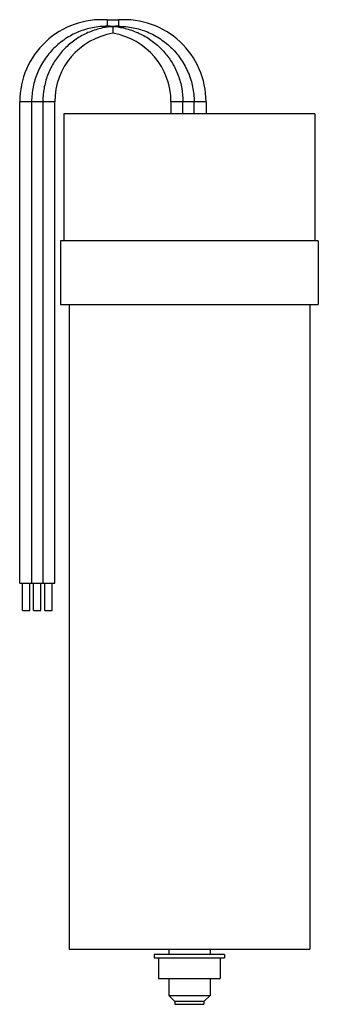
# Model space of a CAD drawing. Header units: millimetres. Extents: x 76 to 162, y 22 to 308.
import ezdxf

# ---------------------------------------------------------------- set-up
doc = ezdxf.new("R2010")
doc.units = ezdxf.units.MM
doc.header["$LTSCALE"] = 21.631121
doc.layers.get('0').update_dxf_attribs({"linetype": 'CONTINUOUS'})

msp = doc.modelspace()

# ---------------------------------------------------------------- linework, layer by layer
at = {"color": 7, "linetype": 'Continuous'}
for p, q in [((100.99, 308.43), (100.99, 306.34)), ((100.99, 308.43), (104.24, 308.43)), ((102.62, 306.52), (102.62, 306.39)), ((102.62, 306.39), (102.62, 304.52)), ((104.24, 308.43), (104.24, 306.58)), ((75.52, 144.64), (75.52, 284.64)), ((85.72, 284.64), (75.52, 284.64)), ((78.99, 284.64), (78.99, 144.64)), ((82.24, 284.64), (82.24, 144.64)), ((85.72, 144.64), (85.72, 284.64)), ((119.52, 284.64), (119.52, 281.14)), ((129.72, 284.64), (119.52, 284.64)), ((122.99, 281.14), (122.99, 284.64)), ((126.24, 281.14), (126.24, 284.64)), ((129.72, 284.64), (129.72, 281.14)), ((88.37, 281.14), (88.37, 244.14)), ((161.37, 281.14), (88.37, 281.14)), ((161.37, 281.14), (161.37, 244.14)), ((87.37, 244.14), (87.37, 225.64)), ((162.37, 244.14), (87.37, 244.14)), ((162.37, 244.14), (162.37, 225.64)), ((87.37, 225.64), (162.37, 225.64)), ((89.87, 225.64), (89.87, 38.14)), ((159.87, 225.64), (159.87, 38.14)), ((75.52, 144.64), (85.72, 144.64)), ((76.32, 136.64), (76.32, 144.64)), ((78.42, 136.64), (78.42, 144.64)), ((79.57, 136.64), (79.57, 144.64)), ((81.67, 136.64), (81.67, 144.64)), ((82.82, 136.64), (82.82, 144.64)), ((84.92, 136.64), (84.92, 144.64)), ((76.32, 136.64), (78.42, 136.64)), ((79.57, 136.64), (81.67, 136.64)), ((82.82, 136.64), (84.92, 136.64)), ((89.87, 38.14), (159.87, 38.14)), ((118.87, 38.14), (118.87, 36.64)), ((130.87, 38.14), (130.87, 36.64)), ((135.12, 36.64), (114.62, 36.64)), ((114.62, 36.64), (114.62, 35.64)), ((114.62, 35.64), (135.12, 35.64)), ((115.87, 35.64), (115.87, 29.64)), ((133.87, 35.64), (133.87, 29.64)), ((135.12, 36.64), (135.12, 35.64)), ((115.87, 29.64), (133.87, 29.64)), ((118.87, 29.64), (118.87, 24.69)), ((130.87, 29.64), (130.87, 24.69)), ((118.87, 24.69), (130.87, 24.69)), ((118.87, 24.69), (120.62, 22.94)), ((129.12, 22.94), (120.62, 22.94)), ((120.62, 22.94), (120.62, 22.14)), ((130.87, 24.69), (129.12, 22.94)), ((129.12, 22.94), (129.12, 22.14)), ((120.62, 22.14), (129.12, 22.14))]:
    msp.add_line(p, q, dxfattribs=at)
for centre, radius, start, end in [((99.37, 284.64), 23.85, 86.0932, 180), ((100.99, 284.51), 22.07, 85.7763, 89.9993), ((102.62, 284.14), 22.25, 85.8111, 94.1889), ((104.24, 284.51), 22.07, 90.0007, 94.2237), ((105.87, 284.64), 23.85, 0, 93.9068), ((128.99, 306.46), 24.75, 179.7215, 180.2788), ((105.87, 284.64), 20.15, 99.2818, 180), ((99.37, 284.64), 20.15, 0, 80.7182)]:
    msp.add_arc(centre, radius, start, end, dxfattribs=at)
for points, knots in [([(100.99, 306.58), (99.56, 306.58), (97.39, 306.36), (94.6, 305.67), (91.89, 304.7), (88.7, 303), (85.9, 300.71), (83.97, 298.59), (82.25, 296.28), (80.54, 293.1), (79.28, 288.95), (78.99, 286.07), (78.99, 284.64)], [0, 0, 0, 0, 0.125024, 0.187604, 0.25017, 0.37514, 0.50007, 0.5626, 0.625126, 0.750036, 0.874988, 1, 1, 1, 1]), ([(104.24, 306.58), (105.68, 306.58), (108.56, 306.29), (112.71, 305.04), (116.53, 303), (119.89, 300.26), (122.64, 296.92), (124.69, 293.1), (125.96, 288.95), (126.24, 286.07), (126.24, 284.64)], [0, 0, 0, 0, 0.125064, 0.250101, 0.37511, 0.500073, 0.625013, 0.749963, 0.87495, 1, 1, 1, 1]), ([(100.99, 306.34), (99.71, 306.14), (97.16, 305.53), (93.57, 303.95), (90.31, 301.77), (87.5, 299.04), (85.21, 295.86), (83.51, 292.33), (82.48, 288.54), (82.24, 285.94), (82.24, 284.64)], [0, 0, 0, 0, 0.125055, 0.250084, 0.375074, 0.500032, 0.624978, 0.749941, 0.874947, 1, 1, 1, 1]), ([(104.24, 306.34), (105.53, 306.14), (108.07, 305.53), (111.66, 303.95), (114.92, 301.77), (117.74, 299.04), (120.03, 295.86), (121.72, 292.33), (122.76, 288.54), (122.99, 285.94), (122.99, 284.64)], [0, 0, 0, 0, 0.125052, 0.250079, 0.37507, 0.500032, 0.624979, 0.749938, 0.874945, 1, 1, 1, 1])]:
    msp.add_open_spline(points, degree=3, knots=knots, dxfattribs=at)

doc.saveas('drawing.dxf')
